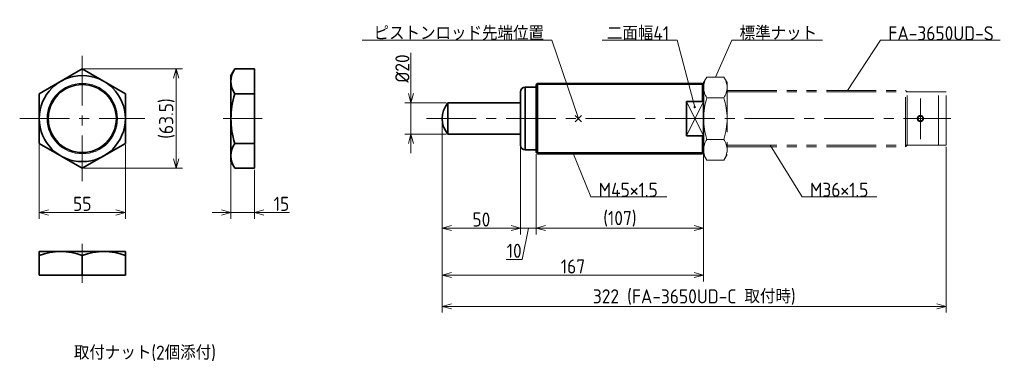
# Model space of a CAD drawing. Header units: millimetres. Extents: x -80 to 549, y 54 to 273.
import ezdxf

# ---------------------------------------------------------------- set-up
doc = ezdxf.new("R2010")
doc.units = ezdxf.units.MM
doc.header["$PDMODE"] = 3
doc.header["$PDSIZE"] = 2
doc.linetypes.add('CENTER', pattern=[50.8, 31.75, -6.35, 6.35, -6.35])
doc.linetypes.add('PHANTOM', pattern=[63.5, 31.75, -6.35, 6.35, -6.35, 6.35, -6.35])
doc.layers.get('0').update_dxf_attribs({"plot": 0})
doc.layers.add('図形', color=7, linetype='Continuous', lineweight=35)
doc.layers.add('寸法・文字', color=3, linetype='Continuous', lineweight=18)
doc.layers.get('0').off()
doc.styles.add('Dimension', font='isocp.shx', dxfattribs={"bigfont": 'bigfont.shx'})
doc.dimstyles.new('DXF用', dxfattribs={"dimscale": 0, "dimtxt": 4.5, "dimasz": 3, "dimexe": 2, "dimexo": 0.5, "dimgap": 0.5, "dimtad": 1, "dimdec": 3, "dimdsep": 46, "dimtxsty": 'Dimension', "dimblk": 'OPEN30', "dimcen": 2.5, "dimclrd": 3, "dimclre": 3, "dimclrt": 3, "dimazin": 2, "dimtfac": 1, "dimtdec": 3, "dimtmove": 0, "dimatfit": 3, "dimldrblk": 'OPEN30', "dimfxl": 1, "dimlwd": 18, "dimlwe": 18, "dimarcsym": 0})
doc.dimstyles.new('DXF用-2', dxfattribs={"dimscale": 0, "dimtxt": 4.5, "dimasz": 3, "dimexe": 2, "dimexo": 0.5, "dimgap": 0.5, "dimtad": 1, "dimdec": 3, "dimdsep": 46, "dimtxsty": 'Dimension', "dimblk": 'OPEN30', "dimcen": 2.5, "dimclrd": 3, "dimclre": 3, "dimclrt": 3, "dimazin": 2, "dimtfac": 1, "dimtdec": 3, "dimtmove": 0, "dimatfit": 1, "dimldrblk": 'OPEN30', "dimfxl": 1, "dimlwd": 18, "dimlwe": 18, "dimarcsym": 0})

# ---------------------------------------------------------------- blocks, each defined once
blk = doc.blocks.new('_Open30')
at = {"color": 0, "linetype": 'ByBlock', "lineweight": -2}
for p, q in [((-1, 0.27), (0, 0)), ((0, 0), (-1, -0.27)), ((0, 0), (-1, 0))]:
    blk.add_line(p, q, dxfattribs=at)
blk = doc.blocks.new('*D15')
at = {"layer": 'Defpoints', "color": 0}
for p in [(-67.5, 194.12), (-12.5, 194.12), (-12.5, 150)]:
    blk.add_point(p, dxfattribs=at)
at = {"layer": '寸法・文字', "color": 3, "lineweight": 18}
for p, q in [((-67.5, 193.12), (-67.5, 146)), ((-12.5, 193.12), (-12.5, 146)), ((-61.5, 150), (-18.5, 150))]:
    blk.add_line(p, q, dxfattribs=at)
at = {"layer": '寸法・文字', "color": 3, "lineweight": 18, "xscale": 6, "yscale": 6, "zscale": 6, "rotation": 180}
blk.add_blockref('_Open30', (-67.5, 150), dxfattribs=at)
at = {"layer": '寸法・文字', "color": 3, "lineweight": 18, "xscale": 6, "yscale": 6, "zscale": 6}
blk.add_blockref('_Open30', (-12.5, 150), dxfattribs=at)
at = {"layer": '寸法・文字', "color": 3, "insert": (-40, 155.5), "char_height": 9, "attachment_point": 5, "style": 'Dimension'}
blk.add_mtext('55', dxfattribs=at)
blk = doc.blocks.new('*D16')
at = {"layer": 'Defpoints', "color": 0}
for p in [(-40, 241.75), (20, 241.75), (-40, 178.25)]:
    blk.add_point(p, dxfattribs=at)
at = {"layer": '寸法・文字', "color": 3, "lineweight": 18}
for p, q in [((-39, 241.75), (24, 241.75)), ((20, 184.25), (20, 235.75)), ((-39, 178.25), (24, 178.25))]:
    blk.add_line(p, q, dxfattribs=at)
at = {"layer": '寸法・文字', "color": 3, "lineweight": 18, "xscale": 6, "yscale": 6, "zscale": 6}
for p, rotation in [((20, 241.75), 90), ((20, 178.25), 270)]:
    blk.add_blockref('_Open30', p, dxfattribs=dict(at, rotation=rotation))
at = {"layer": '寸法・文字', "color": 3, "insert": (14.05, 210), "char_height": 9, "attachment_point": 5, "rotation": 90, "style": 'Dimension'}
blk.add_mtext('(63.5)', dxfattribs=at)
blk = doc.blocks.new('*D17')
at = {"layer": 'Defpoints', "color": 0}
for p in [(55, 182.5), (70, 178.25), (55, 150)]:
    blk.add_point(p, dxfattribs=at)
at = {"layer": '寸法・文字', "color": 3, "lineweight": 18}
for p, q in [((55, 181.5), (55, 146)), ((70, 177.25), (70, 146)), ((49, 150), (43, 150)), ((55, 150), (70, 150)), ((76, 150), (92.47, 150))]:
    blk.add_line(p, q, dxfattribs=at)
at = {"layer": '寸法・文字', "color": 3, "lineweight": 18, "xscale": 6, "yscale": 6, "zscale": 6}
blk.add_blockref('_Open30', (55, 150), dxfattribs=at)
at = {"layer": '寸法・文字', "color": 3, "lineweight": 18, "xscale": 6, "yscale": 6, "zscale": 6, "rotation": 180}
blk.add_blockref('_Open30', (70, 150), dxfattribs=at)
at = {"layer": '寸法・文字', "color": 3, "insert": (87.24, 155.5), "char_height": 9, "attachment_point": 5, "style": 'Dimension'}
blk.add_mtext('15', dxfattribs=at)
blk = doc.blocks.new('*D18')
at = {"layer": 'Defpoints', "color": 0}
for p in [(193.51, 220), (170, 200), (193.51, 200)]:
    blk.add_point(p, dxfattribs=at)
at = {"layer": '寸法・文字', "color": 3, "lineweight": 18}
for p, q in [((170, 226), (170, 252.01)), ((192.51, 220), (166, 220)), ((170, 200), (170, 220)), ((192.51, 200), (166, 200)), ((170, 194), (170, 188))]:
    blk.add_line(p, q, dxfattribs=at)
at = {"layer": '寸法・文字', "color": 3, "lineweight": 18, "xscale": 6, "yscale": 6, "zscale": 6}
for p, rotation in [((170, 220), 270), ((170, 200), 90)]:
    blk.add_blockref('_Open30', p, dxfattribs=dict(at, rotation=rotation))
at = {"layer": '寸法・文字', "color": 3, "insert": (164.5, 242), "char_height": 9, "attachment_point": 5, "rotation": 90, "style": 'Dimension'}
blk.add_mtext('%%c20', dxfattribs=at)
blk = doc.blocks.new('*D19')
at = {"layer": 'Defpoints', "color": 0}
for p in [(190, 210), (240, 193), (240, 140)]:
    blk.add_point(p, dxfattribs=at)
at = {"layer": '寸法・文字', "color": 3, "lineweight": 18}
for p, q in [((190, 209), (190, 136)), ((240, 192), (240, 136)), ((196, 140), (234, 140))]:
    blk.add_line(p, q, dxfattribs=at)
at = {"layer": '寸法・文字', "color": 3, "lineweight": 18, "xscale": 6, "yscale": 6, "zscale": 6, "rotation": 180}
blk.add_blockref('_Open30', (190, 140), dxfattribs=at)
at = {"layer": '寸法・文字', "color": 3, "lineweight": 18, "xscale": 6, "yscale": 6, "zscale": 6}
blk.add_blockref('_Open30', (240, 140), dxfattribs=at)
at = {"layer": '寸法・文字', "color": 3, "insert": (215, 145.5), "char_height": 9, "attachment_point": 5, "style": 'Dimension'}
blk.add_mtext('50', dxfattribs=at)
blk = doc.blocks.new('*D20')
at = {"layer": 'Defpoints', "color": 0}
for p in [(240, 193), (250, 188.25), (250, 140)]:
    blk.add_point(p, dxfattribs=at)
at = {"layer": '寸法・文字', "color": 3, "lineweight": 18}
for p, q in [((240, 192), (240, 136)), ((250, 187.25), (250, 136)), ((234, 140), (228, 140)), ((240, 140), (250, 140)), ((240, 140), (250, 140)), ((245, 140), (241, 120)), ((256, 140), (262, 140)), ((241, 120), (230.89, 120))]:
    blk.add_line(p, q, dxfattribs=at)
at = {"layer": '寸法・文字', "color": 3, "lineweight": 18, "xscale": 6, "yscale": 6, "zscale": 6}
blk.add_blockref('_Open30', (240, 140), dxfattribs=at)
at = {"layer": '寸法・文字', "color": 3, "lineweight": 18, "xscale": 6, "yscale": 6, "zscale": 6, "rotation": 180}
blk.add_blockref('_Open30', (250, 140), dxfattribs=at)
at = {"layer": '寸法・文字', "color": 3, "insert": (235.95, 125.5), "char_height": 9, "attachment_point": 5, "style": 'Dimension'}
blk.add_mtext('10', dxfattribs=at)
blk = doc.blocks.new('*D21')
at = {"layer": 'Defpoints', "color": 0}
for p in [(250, 188.25), (357, 188.25), (357, 140)]:
    blk.add_point(p, dxfattribs=at)
at = {"layer": '寸法・文字', "color": 3, "lineweight": 18}
for p, q in [((250, 187.25), (250, 136)), ((357, 187.25), (357, 136)), ((256, 140), (351, 140))]:
    blk.add_line(p, q, dxfattribs=at)
at = {"layer": '寸法・文字', "color": 3, "lineweight": 18, "xscale": 6, "yscale": 6, "zscale": 6, "rotation": 180}
blk.add_blockref('_Open30', (250, 140), dxfattribs=at)
at = {"layer": '寸法・文字', "color": 3, "lineweight": 18, "xscale": 6, "yscale": 6, "zscale": 6}
blk.add_blockref('_Open30', (357, 140), dxfattribs=at)
at = {"layer": '寸法・文字', "color": 3, "insert": (303.5, 145.95), "char_height": 9, "attachment_point": 5, "style": 'Dimension'}
blk.add_mtext('(107)', dxfattribs=at)
blk = doc.blocks.new('*D22')
at = {"layer": 'Defpoints', "color": 0}
for p in [(190, 210), (357, 188.25), (357, 110)]:
    blk.add_point(p, dxfattribs=at)
at = {"layer": '寸法・文字', "color": 3, "lineweight": 18}
for p, q in [((190, 209), (190, 106)), ((357, 187.25), (357, 106)), ((196, 110), (351, 110))]:
    blk.add_line(p, q, dxfattribs=at)
at = {"layer": '寸法・文字', "color": 3, "lineweight": 18, "xscale": 6, "yscale": 6, "zscale": 6, "rotation": 180}
blk.add_blockref('_Open30', (190, 110), dxfattribs=at)
at = {"layer": '寸法・文字', "color": 3, "lineweight": 18, "xscale": 6, "yscale": 6, "zscale": 6}
blk.add_blockref('_Open30', (357, 110), dxfattribs=at)
at = {"layer": '寸法・文字', "color": 3, "insert": (273.5, 115.5), "char_height": 9, "attachment_point": 5, "style": 'Dimension'}
blk.add_mtext('167', dxfattribs=at)
blk = doc.blocks.new('*D23')
at = {"layer": 'Defpoints', "color": 0}
for p in [(190, 210), (512, 193), (512, 90)]:
    blk.add_point(p, dxfattribs=at)
at = {"layer": '寸法・文字', "color": 3, "lineweight": 18}
for p, q in [((190, 209), (190, 86)), ((512, 192), (512, 86)), ((196, 90), (506, 90))]:
    blk.add_line(p, q, dxfattribs=at)
at = {"layer": '寸法・文字', "color": 3, "lineweight": 18, "xscale": 6, "yscale": 6, "zscale": 6, "rotation": 180}
blk.add_blockref('_Open30', (190, 90), dxfattribs=at)
at = {"layer": '寸法・文字', "color": 3, "lineweight": 18, "xscale": 6, "yscale": 6, "zscale": 6}
blk.add_blockref('_Open30', (512, 90), dxfattribs=at)
at = {"layer": '寸法・文字', "color": 3, "insert": (351, 95.95), "char_height": 9, "attachment_point": 5, "style": 'Dimension'}
blk.add_mtext('322 (FA-3650UD-C 取付時)', dxfattribs=at)

msp = doc.modelspace()

# ---------------------------------------------------------------- linework, layer by layer
at = {"layer": '図形', "color": 3, "linetype": 'CENTER', "lineweight": 18}
for p, q in [((-40, 250), (-40, 170)), ((-80, 210), (0, 210)), ((50, 210), (75, 210)), ((180, 210), (515, 210)), ((-40, 130), (-40, 105))]:
    msp.add_line(p, q, dxfattribs=at)
at = {"layer": '図形'}
for p, q in [((-40, 241.7543), (-67.5, 225.8771)), ((-12.5, 225.8771), (-40, 241.7543)), ((55, 237.5), (57.4537, 241.75)), ((57.4537, 241.75), (70, 241.75)), ((70, 178.25), (70, 241.75)), ((55, 182.5), (55, 237.5)), ((240, 193), (240, 227)), ((243, 230), (250, 230)), ((243, 190), (243, 230)), ((250, 231.75), (250.75, 232.5)), ((250, 188.25), (250, 231.75)), ((250.75, 232.5), (356.25, 232.5)), ((250.75, 187.5), (250.75, 232.5)), ((356.25, 221), (356.25, 232.5)), ((357, 231.75), (356.25, 232.5)), ((357, 188.25), (357, 231.75)), ((-67.5, 225.8771), (-67.5, 194.1229)), ((-12.5, 194.1229), (-12.5, 225.8771)), ((57.4537, 225.875), (70, 225.875)), ((346, 199), (346, 221)), ((346, 221), (357, 221)), ((193.51, 220), (240, 220)), ((193.51, 200), (193.51, 220)), ((193.51, 200), (240, 200)), ((346, 199), (357, 199)), ((356.25, 187.5), (356.25, 199)), ((-67.5, 194.1229), (-40, 178.2457)), ((-40, 178.2457), (-12.5, 194.1229)), ((57.4537, 194.125), (70, 194.125)), ((243, 190), (250, 190)), ((55, 182.5), (57.4537, 178.25)), ((250, 188.25), (250.75, 187.5)), ((250.75, 187.5), (356.25, 187.5)), ((356.25, 187.5), (357, 188.25)), ((57.4537, 178.25), (70, 178.25)), ((-67.5, 125), (-12.5, 125)), ((-67.5, 125), (-67.5, 110)), ((-40, 122.5463), (-40, 110)), ((-12.5, 125), (-12.5, 110)), ((-67.5, 110), (-12.5, 110))]:
    msp.add_line(p, q, dxfattribs=at)
at = {"layer": '図形', "color": 5, "linetype": 'PHANTOM', "lineweight": 18}
for p, q in [((357, 233), (359.0543, 236.5581)), ((357, 231.75), (357, 233)), ((359.0543, 236.5581), (369.9457, 236.5581)), ((372, 233), (369.9457, 236.5581)), ((372, 233), (372, 187)), ((372, 228), (486, 228)), ((372, 227), (487, 227)), ((486, 192), (486, 228)), ((487, 227), (486, 228)), ((487, 227), (507, 227)), ((487, 193), (487, 227)), ((507, 193), (507, 227)), ((507, 227), (512, 227)), ((512, 193), (512, 227)), ((359.0543, 223.2791), (369.9457, 223.2791)), ((495.5, 196.8785), (495.5, 222.8934)), ((359.0543, 196.7209), (369.9457, 196.7209)), ((372, 193), (487, 193)), ((372, 192), (486, 192)), ((487, 193), (486, 192)), ((487, 193), (507, 193)), ((507, 193), (512, 193)), ((357, 188.25), (357, 187)), ((357, 187), (359.0543, 183.4419)), ((359.0543, 183.4419), (369.9457, 183.4419)), ((372, 187), (369.9457, 183.4419))]:
    msp.add_line(p, q, dxfattribs=at)
at = {"layer": '図形', "color": 3, "lineweight": 18}
for p, q in [((250, 231.75), (357, 231.75)), ((346, 199), (357, 221)), ((346, 221), (357, 199)), ((250, 188.25), (357, 188.25))]:
    msp.add_line(p, q, dxfattribs=at)
at = {"layer": '図形'}
for radius in [27.5, 21.75]:
    msp.add_circle((-40, 210), radius, dxfattribs=at)
at = {"layer": '図形', "color": 3, "lineweight": 18}
msp.add_circle((-40, 210), 22.5, dxfattribs=at)
at = {"layer": '図形', "color": 5, "linetype": 'PHANTOM', "lineweight": 18}
for radius in [2, 1.5]:
    msp.add_circle((495.5, 210), radius, dxfattribs=at)
at = {"layer": '図形'}
for centre, radius, start, end in [((69.0652, 233.8125), 14.0652, 145.6438502, 214.3561498), ((243, 227), 3, 90, 180), ((107.5986, 210), 52.5978, 162.4331187, 197.5668813), ((206, 210), 16, 141.3178125, 218.6821875), ((69.0818, 186.1875), 14.0789, 145.681866, 214.318134), ((243, 193), 3, 180, 270), ((-53.75, 85.2477), 39.7523, 69.7637287, 110.2362713), ((-26.25, 85.2477), 39.7523, 69.7637287, 110.2362713)]:
    msp.add_arc(centre, radius, start, end, dxfattribs=at)
at = {"layer": '図形', "color": 5, "linetype": 'PHANTOM', "lineweight": 18}
for centre, radius, start, end in [((368.7568, 229.9186), 11.7568, 145.6157524, 214.3842475), ((360.2432, 229.9186), 11.7568, 325.6157525, 34.3842476), ((400.9457, 210), 43.9457, 162.4120462, 197.5879538), ((328.0543, 210), 43.9457, 342.4120462, 17.5879538), ((368.7568, 190.0814), 11.7568, 145.6157525, 214.3842476), ((360.2432, 190.0814), 11.7568, 325.6157524, 34.3842475)]:
    msp.add_arc(centre, radius, start, end, dxfattribs=at)
at = {"layer": '図形'}
msp.add_point((277, 210), dxfattribs=at)

# ---------------------------------------------------------------- texts
at = {"layer": '寸法・文字', "char_height": 9, "style": 'Dimension'}
for s, insert, attachment_point in [('ピストンロッド先端位置', (255, 260), 9), ('二面幅41', (335, 260), 9), ('標準ナット', (380, 260), 7), ('FA-3650UD-S', (475, 260), 7), ('M45×1.5', (290, 160), 7), ('M36×1.5', (425, 160), 7)]:
    msp.add_mtext(s, dxfattribs=dict(at, insert=insert, attachment_point=attachment_point))
at = {"layer": '寸法・文字', "insert": (0, 60), "char_height": 9, "width": 185.9084, "attachment_point": 5, "style": 'Dimension'}
msp.add_mtext('取付ナット(2個添付)', dxfattribs=at)

# ---------------------------------------------------------------- dimensions: what is measured, and where the dimension line sits
at = {"layer": '寸法・文字'}
for base, p1, p2, text, dimstyle, override, picture, middle in [((170, 200), (193.51, 220), (193.51, 200), '%%c<>', 'DXF用-2', {"dimscale": 2}, '*D18', (170, 242.0035)), ((20, 241.7543), (-40, 178.2457), (-40, 241.7543), '(<>)', 'DXF用', {"dimscale": 2, "dimdec": 1}, '*D16', (20, 210))]:
    dim = msp.add_linear_dim(base=base, p1=p1, p2=p2, angle=90, text=text, dimstyle=dimstyle, override=override, dxfattribs=at)
    dim.commit()
    dim.dimension.update_dxf_attribs({"geometry": picture, "text_midpoint": middle, "dimtype": 160})
for base, p1, p2, dimstyle, override, picture, middle in [((240, 140), (190, 210), (240, 193), 'DXF用', {"dimscale": 2}, '*D19', (215, 140)), ((357, 110), (190, 210), (357, 188.25), 'DXF用', {"dimscale": 2}, '*D22', (273.5, 110)), ((-12.5, 150), (-67.5, 194.1229), (-12.5, 194.1229), 'DXF用', {"dimscale": 2}, '*D15', (-40, 150)), ((250, 140), (240, 193), (250, 188.25), 'DXF用', {"dimscale": 2, "dimtmove": 1}, '*D20', (240, 120)), ((55, 150), (70, 178.25), (55, 182.5), 'DXF用-2', {"dimscale": 2}, '*D17', (87.2364, 150))]:
    dim = msp.add_linear_dim(base=base, p1=p1, p2=p2, dimstyle=dimstyle, override=override, dxfattribs=at)
    dim.commit()
    dim.dimension.update_dxf_attribs({"geometry": picture, "text_midpoint": middle, "dimtype": 160})
for base, p1, p2, text, picture, middle in [((512, 90), (190, 210), (512, 193), '<> (FA-3650UD-C 取付時)', '*D23', (351, 90)), ((357, 140), (250, 188.25), (357, 188.25), '(<>)', '*D21', (303.5, 140))]:
    dim = msp.add_linear_dim(base=base, p1=p1, p2=p2, text=text, dimstyle='DXF用', override={"dimscale": 2}, dxfattribs=at)
    dim.commit()
    dim.dimension.update_dxf_attribs({"geometry": picture, "text_midpoint": middle, "dimtype": 160})

# ---------------------------------------------------------------- leaders
at = {"layer": '寸法・文字', "annotation_type": 0, "has_hookline": 1}
for points, override, hookline_direction, text_width in [([(277, 210), (260, 260), (255, 260)], {"dimscale": 2, "dimgap": 0, "dimclrd": 256}, 1, 116.25), ([(351.2725, 217.3488), (340, 260), (335, 260)], {"dimscale": 2, "dimgap": 0, "dimclrd": 256, "dimldrblk": 'DotSmall'}, 1, 42.75), ([(364.5, 236.5581), (375, 260), (380, 260)], {"dimscale": 2, "dimgap": 0, "dimclrd": 256}, 0, 52.9762), ([(449, 228), (470, 260), (475, 260)], {"dimscale": 2, "dimgap": 0, "dimclrd": 256}, 0, 71.4565), ([(399.5, 193), (420, 160), (425, 160)], {"dimscale": 2, "dimgap": 0, "dimclrd": 256}, 0, 42.6728), ([(273.5, 188.25), (285, 160), (290, 160)], {"dimscale": 2, "dimgap": 0, "dimclrd": 256}, 0, 43.5728)]:
    msp.add_leader(points, dimstyle='DXF用', override=override, dxfattribs=dict(at, hookline_direction=hookline_direction, text_width=text_width))

doc.saveas('drawing.dxf')
